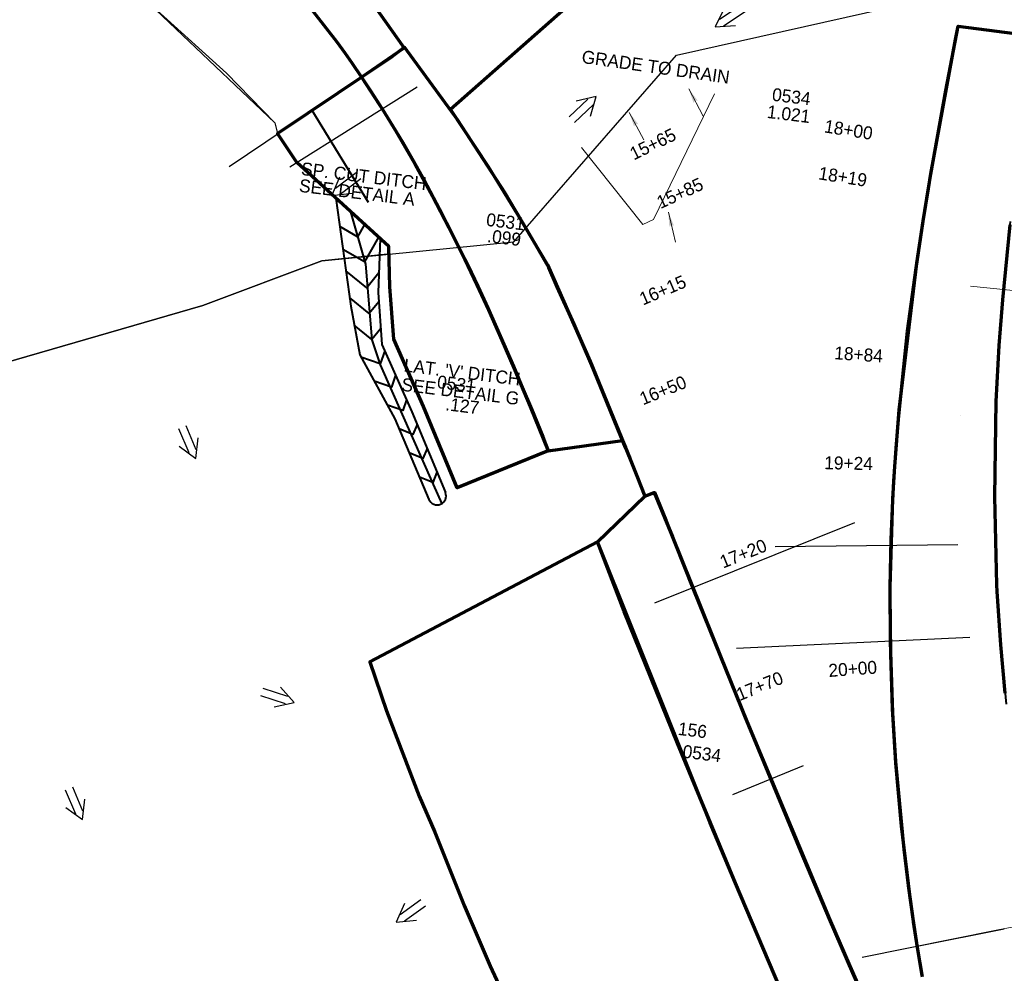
# Model space of a CAD drawing. Extents: x 1160024 to 2574774, y 200346 to 1150377.
# Tile 31 of 118: x 2483168 to 2483548, y 365330 to 365699. Entities that reach past the tile are written whole.
import ezdxf
from ezdxf.enums import TextEntityAlignment as Align

# ---------------------------------------------------------------- set-up
doc = ezdxf.new("R2010")
doc.units = 0
doc.header["$MEASUREMENT"] = 0
for name, color, linetype, lineweight in [('Exist Plan Preparation Drainage Arrows Symbol CELL', 5, 'Continuous', 30), ('Exist Plan Preparation Watershed Blue', 5, 'Continuous', 30), ('Prop Plan Preparation Grade to Drain Arrows CELL', 7, 'Continuous', 13), ('Prop Plan Preparation Grade to Drain Arrows Label', 9, 'Continuous', 30), ('Prop Plan Preparation Watershed Pre Construction', 131, 'Continuous', 30)]:
    doc.layers.add(name, color=color, linetype=linetype, lineweight=lineweight)
doc.layers.add('Scratch_Level_5', color=6, linetype='Continuous', lineweight=0, plot=False)
doc.layers.add('Scratch_Level_6', color=30, linetype='Continuous', lineweight=0, plot=False)
doc.styles.add('Style-GEOMETRICFUTURA_211_M_L', font='GEOMETRICFUTURA_211_M_L.shx')

# ---------------------------------------------------------------- blocks, each defined once
blk = doc.blocks.new('EXIST PLAN PREPARATION DRAINAGE ARROWS SYMBOL_21')
at = {"layer": 'Exist Plan Preparation Drainage Arrows Symbol CELL'}
for p, q in [((-3.87, 1.5), (6.13, 1.5)), ((-3.87, -1.5), (6.13, -1.5))]:
    blk.add_line(p, q, dxfattribs=at)
at = {"layer": 'Exist Plan Preparation Drainage Arrows Symbol CELL', "flags": 128}
blk.add_lwpolyline([(0, 3.97), (-6.87, 0), (0, -3.97)], dxfattribs=at)
blk = doc.blocks.new('EXIST PLAN PREPARATION DRAINAGE ARROWS SYMBOL_22')
at = {"layer": 'Exist Plan Preparation Drainage Arrows Symbol CELL'}
for p, q in [((-3.87, 1.5), (6.13, 1.5)), ((-3.87, -1.5), (6.13, -1.5))]:
    blk.add_line(p, q, dxfattribs=at)
at = {"layer": 'Exist Plan Preparation Drainage Arrows Symbol CELL', "flags": 128}
blk.add_lwpolyline([(0, 3.97), (-6.87, 0), (0, -3.97)], dxfattribs=at)
blk = doc.blocks.new('EXIST PLAN PREPARATION DRAINAGE ARROWS SYMBOL_23')
at = {"layer": 'Exist Plan Preparation Drainage Arrows Symbol CELL'}
for p, q in [((-3.87, 1.5), (6.13, 1.5)), ((-3.87, -1.5), (6.13, -1.5))]:
    blk.add_line(p, q, dxfattribs=at)
at = {"layer": 'Exist Plan Preparation Drainage Arrows Symbol CELL', "flags": 128}
blk.add_lwpolyline([(0, 3.97), (-6.87, 0), (0, -3.97)], dxfattribs=at)
blk = doc.blocks.new('EXIST PLAN PREPARATION DRAINAGE ARROWS SYMBOL_42')
at = {"layer": 'Exist Plan Preparation Drainage Arrows Symbol CELL'}
for p, q in [((-3.87, 1.5), (6.13, 1.5)), ((-3.87, -1.5), (6.13, -1.5))]:
    blk.add_line(p, q, dxfattribs=at)
at = {"layer": 'Exist Plan Preparation Drainage Arrows Symbol CELL', "flags": 128}
blk.add_lwpolyline([(0, 3.97), (-6.87, 0), (0, -3.97)], dxfattribs=at)
blk = doc.blocks.new('EXIST PLAN PREPARATION DRAINAGE ARROWS SYMBOL_43')
at = {"layer": 'Exist Plan Preparation Drainage Arrows Symbol CELL'}
for p, q in [((-3.87, 1.5), (6.13, 1.5)), ((-3.87, -1.5), (6.13, -1.5))]:
    blk.add_line(p, q, dxfattribs=at)
at = {"layer": 'Exist Plan Preparation Drainage Arrows Symbol CELL', "flags": 128}
blk.add_lwpolyline([(0, 3.97), (-6.87, 0), (0, -3.97)], dxfattribs=at)
blk = doc.blocks.new('EXIST PLAN PREPARATION DRAINAGE ARROWS SYMBOL_47')
at = {"layer": 'Exist Plan Preparation Drainage Arrows Symbol CELL'}
for p, q in [((-3.87, 1.5), (6.13, 1.5)), ((-3.87, -1.5), (6.13, -1.5))]:
    blk.add_line(p, q, dxfattribs=at)
at = {"layer": 'Exist Plan Preparation Drainage Arrows Symbol CELL', "flags": 128}
blk.add_lwpolyline([(0, 3.97), (-6.87, 0), (0, -3.97)], dxfattribs=at)
blk = doc.blocks.new('EXIST PLAN PREPARATION DRAINAGE ARROWS SYMBOL_63')
at = {"layer": 'Exist Plan Preparation Drainage Arrows Symbol CELL'}
for p, q in [((-3.87, 1.5), (6.13, 1.5)), ((-3.87, -1.5), (6.13, -1.5))]:
    blk.add_line(p, q, dxfattribs=at)
at = {"layer": 'Exist Plan Preparation Drainage Arrows Symbol CELL', "extrusion": (0, 0, -1), "flags": 128}
blk.add_lwpolyline([(0, 3.97), (6.87, 0), (0, -3.97)], dxfattribs=at)
blk = doc.blocks.new('PROP TERMINATOR ARROW_234')
at = {"layer": 'Prop Plan Preparation Grade to Drain Arrows CELL'}
blk.add_solid([(-5.71, 0.95), (0, 0), (-5, 0), (-5.71, -0.95)], dxfattribs=at)
blk = doc.blocks.new('PROP PLAN PREPARATION GRADE TO DRAIN ARROWS_64')
at = {"layer": 'Prop Plan Preparation Grade to Drain Arrows CELL'}
blk.add_line((-7, 0), (5, 0), dxfattribs=at)
blk.add_blockref('PROP TERMINATOR ARROW_234', (5, 0), dxfattribs=at)
blk = doc.blocks.new('PROP TERMINATOR ARROW_235')
at = {"layer": 'Prop Plan Preparation Grade to Drain Arrows CELL', "extrusion": (0, 0, -1)}
blk.add_solid([(5.71, 0.95), (0, 0), (5, 0), (5.71, -0.95)], dxfattribs=at)
blk = doc.blocks.new('PROP PLAN PREPARATION GRADE TO DRAIN ARROWS_65')
at = {"layer": 'Prop Plan Preparation Grade to Drain Arrows CELL'}
blk.add_line((-7, 0), (5, 0), dxfattribs=at)
blk.add_blockref('PROP TERMINATOR ARROW_235', (5, 0), dxfattribs=at)
blk = doc.blocks.new('PROP TERMINATOR ARROW_237')
at = {"layer": 'Prop Plan Preparation Grade to Drain Arrows CELL'}
blk.add_solid([(-5.71, 0.95), (0, 0), (-5, 0), (-5.71, -0.95)], dxfattribs=at)
blk = doc.blocks.new('PROP PLAN PREPARATION GRADE TO DRAIN ARROWS_67')
at = {"layer": 'Prop Plan Preparation Grade to Drain Arrows CELL'}
blk.add_line((-7, 0), (5, 0), dxfattribs=at)
blk.add_blockref('PROP TERMINATOR ARROW_237', (5, 0), dxfattribs=at)

msp = doc.modelspace()

# ---------------------------------------------------------------- linework, layer by layer
at = {"layer": 'Exist Plan Preparation Watershed Blue', "lineweight": 40, "flags": 128}
for points in [[(2483301.48, 365708.24), (2483312.65, 365693.13), (2483324.05, 365677.68), (2483334.23, 365663.78), (2483408.84, 365729.68)], [(2483550.57, 365620.52), (2483547.99, 365594.77), (2483546.67, 365578.49), (2483545.79, 365565.09), (2483545.32, 365556.24), (2483544.88, 365545.96), (2483544.67, 365539.43), (2483544.36, 365520.56), (2483544.66, 365496.38), (2483545.3, 365479.83), (2483546.2, 365464.74), (2483546.79, 365456.94), (2483548.99, 365433.91)]]:
    msp.add_lwpolyline(points, dxfattribs=at)
at = {"layer": 'Exist Plan Preparation Watershed Blue', "color": 5, "linetype": 'Continuous', "lineweight": 70, "flags": 128}
for points in [[(2483563.08, 365727.32), (2483527.18, 365728.33), (2483408.84, 365729.68), (2483334.28, 365663.75), (2483348.9, 365641.77), (2483360.02, 365623.49), (2483371.76, 365603.79), (2483388.33, 365566.32), (2483403.71, 365528.63), (2483406.28, 365522.18), (2483409.47, 365514.27), (2483412.98, 365515.68), (2483420.06, 365498.62), (2483431.02, 365471.36), (2483447.98, 365429.46), (2483469.74, 365376.78), (2483480.69, 365350.92), (2483489.69, 365330.03), (2483505.64, 365294.13)], [(2483277.15, 365707.08), (2483290.39, 365689.9), (2483293.46, 365685.65), (2483296.15, 365681.82), (2483299.99, 365676.22), (2483316.41, 365687.64), (2483316.41, 365687.64), (2483304.86, 365703.98)], [(2483516.58, 365329.12), (2483514.79, 365339.78), (2483513.24, 365349.79), (2483512.96, 365351.9), (2483512.96, 365351.9), (2483511.75, 365360.23), (2483508.55, 365386.77), (2483506.44, 365411.07), (2483505.87, 365419.43), (2483505.17, 365432.04), (2483504.43, 365453.25), (2483504.24, 365476.62), (2483504.26, 365479.11), (2483504.62, 365497.6), (2483505.24, 365512.64), (2483505.65, 365520.13), (2483505.88, 365523.91), (2483506.49, 365532.88), (2483507.51, 365545.53), (2483510.94, 365578.09), (2483514.2, 365602.45), (2483516.94, 365620.57), (2483519.01, 365633.35), (2483519.92, 365638.8), (2483525.7, 365671.15), (2483530.46, 365696.05), (2483560.38, 365692.14)], [(2483516.68, 365328.53), (2483514.78, 365339.86), (2483513.07, 365350.93), (2483511.28, 365363.8), (2483509.59, 365377.73), (2483506.4, 365411.68), (2483505.21, 365430.58), (2483504.32, 365458.04), (2483504.26, 365479.11), (2483504.29, 365483.37), (2483505.27, 365513.28), (2483505.88, 365523.91), (2483506.01, 365525.84), (2483507.71, 365547.71), (2483514.48, 365604.37), (2483516.94, 365620.57), (2483518.98, 365633.21), (2483519.94, 365638.92), (2483529.5, 365690.88), (2483530.49, 365696.02), (2483560.38, 365692.14)], [(2483550.42, 365619.15), (2483547.59, 365590.16), (2483546.26, 365572.56), (2483545.07, 365550.87), (2483544.46, 365514.06), (2483545.29, 365480.1), (2483545.46, 365477.52), (2483546.79, 365456.87), (2483548.53, 365438.16)]]:
    msp.add_lwpolyline(points, dxfattribs=at)
for points in [[(2483400.82, 365535.89), (2483401.88, 365533.18), (2483398.96, 365540.39), (2483393.27, 365554.3), (2483388.87, 365564.93), (2483382.06, 365580.85), (2483375.56, 365595.19), (2483372.32, 365602.65), (2483363.99, 365617.2), (2483355.29, 365631.71), (2483337.1, 365659.66), (2483316.56, 365687.91), (2483310.96, 365683.64), (2483299.99, 365676.22), (2483306.68, 365666), (2483307.92, 365664.05), (2483313.01, 365655.72), (2483320.58, 365642.79), (2483327.39, 365630.32), (2483333.74, 365618.18), (2483339.89, 365605.76), (2483344.55, 365595.98), (2483348.97, 365586.39), (2483354.21, 365574.65), (2483359.23, 365563.06), (2483365.15, 365549.03), (2483372.1, 365531.89), (2483400.82, 365535.89)], [(2483372.1, 365531.89), (2483336.87, 365517.48), (2483323.94, 365548.94), (2483312.37, 365575.04), (2483310.91, 365595.18), (2483310.52, 365610.78), (2483310.52, 365610.78), (2483274.9, 365643.29), (2483267.5, 365654.44), (2483290.97, 365670.16), (2483299.99, 365676.22), (2483303.56, 365670.81), (2483306.82, 365665.78), (2483307.92, 365664.05), (2483309.96, 365660.74), (2483315.84, 365651.06), (2483320.03, 365643.77), (2483324.13, 365636.41), (2483330.11, 365625.23), (2483335.37, 365614.94), (2483340.98, 365603.51), (2483344.82, 365595.39), (2483348.7, 365586.98), (2483353.52, 365576.2), (2483358.61, 365564.49), (2483361.69, 365557.28), (2483365.63, 365547.88), (2483369.95, 365537.2), (2483372.1, 365531.89)], [(2483391.06, 365496.62), (2483409.47, 365514.27), (2483413.17, 365515.79), (2483417.49, 365505.01), (2483428.28, 365478.13), (2483448.87, 365427.26), (2483480.72, 365350.84), (2483488.56, 365332.63), (2483508.86, 365286.87), (2483481.5, 365278.8), (2483461.61, 365324.41), (2483444.45, 365364.68), (2483434.73, 365388.01), (2483430.62, 365397.96), (2483422.06, 365418.86), (2483401.48, 365469.73), (2483391.06, 365496.62)], [(2483391.06, 365496.62), (2483303.11, 365450.3), (2483309.6, 365431.32), (2483322.21, 365398.32), (2483328.24, 365384.37), (2483339.65, 365356.08), (2483349.68, 365332.6), (2483360.42, 365309.32), (2483373.59, 365281.07), (2483383.12, 365262.49), (2483473.92, 365296.19), (2483461.61, 365324.41), (2483444.45, 365364.68), (2483434.72, 365388.03), (2483430.61, 365397.99), (2483391.06, 365496.62)]]:
    msp.add_lwpolyline(points, close=True, dxfattribs=at)
at = {"layer": 'Prop Plan Preparation Watershed Pre Construction', "color": 200, "flags": 128}
for points in [[(2483135.2, 365770.18), (2483215.5, 365707.15), (2483266.39, 365658.59), (2483267.5, 365654.44), (2483274.9, 365643.29), (2483310.52, 365610.78), (2483309.96, 365607.91), (2483284.62, 365605.33), (2483238.58, 365587.96), (2483143.83, 365560.54)], [(2483143.83, 365560.54), (2483238.58, 365587.96), (2483284.62, 365605.33), (2483358.74, 365612.66), (2483421.63, 365684.75), (2483503.32, 365703.03), (2483527.18, 365707.13), (2483586.91, 365711.23)]]:
    msp.add_lwpolyline(points, dxfattribs=at)
at = {"layer": 'Scratch_Level_5', "lineweight": 30}
for p, q in [((2483248.78, 365641.78), (2483313.27, 365685.15)), ((2483272.24, 365641.61), (2483321.45, 365672.58)), ((2483531.41, 365545.59), (2483531.41, 365545.59)), ((2483490.47, 365504.03), (2483413.12, 365472.94)), ((2483459.75, 365494.9), (2483530.36, 365495.61)), ((2483444.87, 365455.61), (2483534.95, 365459.81)), ((2483470.58, 365410.1), (2483443.24, 365398.82)), ((2483493.43, 365336.14), (2483545.87, 365346.63)), ((2483514.69, 365340.39), (2483548.27, 365347.11))]:
    msp.add_line(p, q, dxfattribs=at)
at = {"layer": 'Scratch_Level_5', "color": 211, "lineweight": 40}
for p, q in [((2483302.6, 365627.83), (2483280.93, 365663.35)), ((2483290, 365629.51), (2483295.77, 365587.78)), ((2483307.09, 365613.91), (2483306.42, 365592.99)), ((2483306.42, 365592.99), (2483307.83, 365572.95)), ((2483295.77, 365587.78), (2483299.23, 365568.99)), ((2483307.83, 365572.95), (2483319.35, 365546.97)), ((2483299.23, 365568.99), (2483312.84, 365544.18)), ((2483319.35, 365546.97), (2483332.37, 365515.67)), ((2483312.84, 365544.18), (2483325.98, 365513.07))]:
    msp.add_line(p, q, dxfattribs=at)
at = {"layer": 'Scratch_Level_5'}
for p, q in [((2483408.65, 365619.38), (2483384.94, 365649.08)), ((2483640.44, 365584.96), (2483535.22, 365595.44)), ((2483784.85, 365394.45), (2483545.87, 365346.63))]:
    msp.add_line(p, q, dxfattribs=at)
at = {"layer": 'Scratch_Level_5', "flags": 128}
for points in [[(2483165.03, 365747.26), (2483182.2, 365734.42), (2483215.5, 365707.15), (2483247.72, 365677.78), (2483266.39, 365658.59), (2483267.66, 365654.41), (2483290.97, 365670.15), (2483299.99, 365676.22), (2483296.21, 365681.75), (2483293.46, 365685.64), (2483288.87, 365691.97), (2483277.15, 365707.08), (2483267.33, 365718.77), (2483251.36, 365736.2), (2483238.05, 365749.21), (2483221.23, 365764.29), (2483197.78, 365782.93), (2483192.19, 365786.98), (2483183.59, 365792.98), (2483173.79, 365799.41), (2483170.44, 365801.54), (2483163.49, 365805.75)], [(2483408.65, 365619.38), (2483412.74, 365621.26), (2483436.33, 365669.9)]]:
    msp.add_lwpolyline(points, dxfattribs=at)
at = {"layer": 'Scratch_Level_5', "color": 211, "lineweight": 40, "flags": 128}
for points in [[(2483295.73, 365624.28), (2483301.42, 365603.94), (2483303.97, 365574.71), (2483307.19, 365565.12), (2483327.66, 365518.83), (2483330.95, 365511.39)], [(2483301.11, 365619.37), (2483298.4, 365614.59), (2483291.52, 365618.5)], [(2483306.49, 365614.45), (2483301.07, 365604.9), (2483292.75, 365609.63)], [(2483306.67, 365600.68), (2483301.93, 365594.87), (2483293.88, 365601.44)], [(2483306.67, 365589.44), (2483302.94, 365584.88), (2483295.31, 365591.1)], [(2483307.4, 365579.09), (2483303.95, 365574.88), (2483297.12, 365580.46)], [(2483308.9, 365570.54), (2483307.13, 365565.49), (2483299.73, 365568.08)], [(2483313.1, 365561.05), (2483311.49, 365556.43), (2483304.84, 365558.76)], [(2483317.31, 365551.56), (2483315.85, 365547.38), (2483309.95, 365549.44)], [(2483321.4, 365542.04), (2483319.77, 365538.13), (2483314.46, 365540.33)], [(2483325.25, 365532.79), (2483323.61, 365528.84), (2483318.41, 365531)], [(2483329.1, 365523.53), (2483327.44, 365519.55), (2483322.35, 365521.67)]]:
    msp.add_lwpolyline(points, dxfattribs=at)
at = {"layer": 'Scratch_Level_5', "color": 211, "lineweight": 40}
msp.add_arc((2483329.16, 365514.4), 3.45, 202.6972, 21.5568, dxfattribs=at)

# ---------------------------------------------------------------- block references
at = {"layer": 'Exist Plan Preparation Drainage Arrows Symbol CELL'}
for name, p, rotation in [('EXIST PLAN PREPARATION DRAINAGE ARROWS SYMBOL_42', (2483442.26, 365699.53), 33.56664749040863), ('EXIST PLAN PREPARATION DRAINAGE ARROWS SYMBOL_43', (2483385.65, 365664.07), 223.4303798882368), ('EXIST PLAN PREPARATION DRAINAGE ARROWS SYMBOL_22', (2483233.19, 365535.25), 113.0672352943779), ('EXIST PLAN PREPARATION DRAINAGE ARROWS SYMBOL_23', (2483267.35, 365436.68), 162.042123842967), ('EXIST PLAN PREPARATION DRAINAGE ARROWS SYMBOL_21', (2483189.39, 365395.58), 113.0672352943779), ('EXIST PLAN PREPARATION DRAINAGE ARROWS SYMBOL_47', (2483318.84, 365353.61), 35.95203128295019)]:
    msp.add_blockref(name, p, dxfattribs=dict(at, rotation=rotation))
at = {"layer": 'Exist Plan Preparation Drainage Arrows Symbol CELL', "extrusion": (0, 0, -1), "rotation": 142.73198076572}
msp.add_blockref('EXIST PLAN PREPARATION DRAINAGE ARROWS SYMBOL_63', (-2483293.92, 365634.53), dxfattribs=at)
at = {"layer": 'Prop Plan Preparation Grade to Drain Arrows CELL'}
for name, p, rotation in [('PROP PLAN PREPARATION GRADE TO DRAIN ARROWS_65', (2483428.71, 365667.36), 117.7967196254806), ('PROP PLAN PREPARATION GRADE TO DRAIN ARROWS_67', (2483405.74, 365658.25), 117.7967196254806), ('PROP PLAN PREPARATION GRADE TO DRAIN ARROWS_64', (2483419.63, 365619.26), 103.1442177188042)]:
    msp.add_blockref(name, p, dxfattribs=dict(at, rotation=rotation))

# ---------------------------------------------------------------- texts
at = {"layer": 'Prop Plan Preparation Grade to Drain Arrows Label', "style": 'Style-GEOMETRICFUTURA_211_M_L'}
msp.add_text('GRADE TO DRAIN', height=5, rotation=351.9201, dxfattribs=at).set_placement((2483413.63, 365680.24), align=Align.MIDDLE_CENTER)
at = {"layer": 'Scratch_Level_5', "lineweight": 30, "style": 'Style-GEOMETRICFUTURA_211_M_L'}
for s, rotation, p in [('15+65', 26.065, (2483413.59, 365648.19)), ('18+00', 350.999, (2483487.74, 365653.49)), ('18+19', 350.999, (2483485.53, 365635.35)), ('15+85', 24.7246, (2483424.01, 365629.2)), ('16+15', 23.1915, (2483417.3, 365591.66)), ('18+84', 356.1225, (2483491.86, 365566.63)), ('16+50', 22.127, (2483417.37, 365552.93)), ('19+24', 358.7444, (2483488.09, 365524.56)), ('17+20', 21.8999, (2483448.37, 365489.8)), ('20+00', 4.1532, (2483489.92, 365445.08)), ('17+70', 22.1647, (2483454.73, 365438.6))]:
    msp.add_text(s, height=5, rotation=rotation, dxfattribs=at).set_placement(p, align=Align.CENTER)
at = {"layer": 'Scratch_Level_5', "color": 211, "lineweight": 40, "char_height": 5, "attachment_point": 1, "rotation": 353.0023, "style": 'Style-GEOMETRICFUTURA_211_M_L'}
for s, insert, line_spacing_factor in [('SP. CUT DITCH\\PSEE DETAIL A', (2483277.01, 365643.47), 0.786545), ("LAT. 'V' DITCH\\PSEE DETAIL G", (2483316.68, 365567.5), 0.9)]:
    msp.add_mtext(s, dxfattribs=dict(at, insert=insert, line_spacing_factor=line_spacing_factor))
at = {"layer": 'Scratch_Level_6', "style": 'Style-GEOMETRICFUTURA_211_M_L'}
for s, p in [('0534', (2483458.97, 365672.17)), ('1.021', (2483457.01, 365665.52)), ('0531', (2483348.52, 365623.8)), ('.099', (2483348.92, 365617.52)), ('0531', (2483329.53, 365561.08)), ('.127', (2483332.76, 365552.51)), ('0534', (2483424.4, 365418.23))]:
    msp.add_text(s, height=5, rotation=353.0023, dxfattribs=at).set_placement(p, align=Align.TOP_LEFT)
at = {"layer": 'Scratch_Level_6', "insert": (2483420.77, 365427.25), "char_height": 5, "attachment_point": 1, "rotation": 353.0023, "line_spacing_factor": 0.6, "style": 'Style-GEOMETRICFUTURA_211_M_L'}
msp.add_mtext('.156', dxfattribs=at)

doc.saveas('drawing.dxf')
